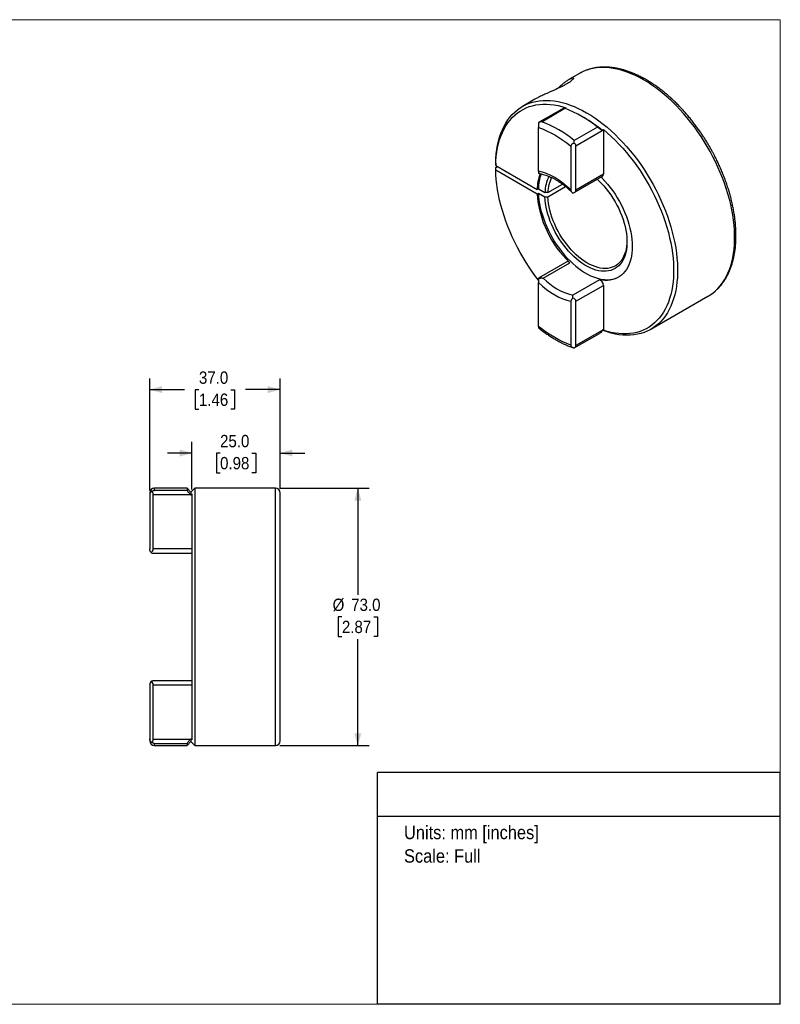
# Model space of a CAD drawing. Header units: millimetres. Extents: x 0 to 432, y 0 to 279.
# Tile 2 of 2: x 216 to 432, y 0 to 279. Entities that reach past the tile are written whole.
import ezdxf
from ezdxf.enums import TextEntityAlignment as Align

# ---------------------------------------------------------------- set-up
doc = ezdxf.new("R2010")
doc.units = ezdxf.units.MM
doc.linetypes.add('SLD-Solid', pattern=[0])
doc.layers.add('SLD-0', color=7, linetype='SLD-Solid', lineweight=25)
doc.layers.add('TEXT', color=140, linetype='SLD-Solid', lineweight=25)
doc.styles.add('SLDTEXTSTYLE0', font='GOTHIC.TTF', dxfattribs={"width": 0.913})
doc.dimstyles.new('SLDDIMSTYLE1', dxfattribs={"dimtxt": 3.5, "dimasz": 3.5, "dimexe": 0, "dimexo": 0.0625, "dimgap": 0.875, "dimtad": 0, "dimtih": 1, "dimtoh": 1, "dimdec": 1, "dimrnd": 1e-09, "dimzin": 4, "dimdsep": 46, "dimtxsty": 'SLDTEXTSTYLE0', "dimsah": 1, "dimcen": 0.09, "dimadec": 0, "dimazin": 1, "dimtfac": 1, "dimtdec": 1, "dimtofl": 0, "dimtmove": 0, "dimatfit": 3, "dimfxl": 0, "dimfrac": 2, "dimtolj": 1, "dimtzin": 12, "dimarcsym": 0})
doc.dimstyles.new('SLDDIMSTYLE2', dxfattribs={"dimtxt": 3.5, "dimasz": 3.5, "dimexe": 0, "dimexo": 0.0625, "dimgap": 0.875, "dimtad": 0, "dimtih": 1, "dimtoh": 1, "dimdec": 1, "dimrnd": 1e-09, "dimzin": 4, "dimdsep": 46, "dimtxsty": 'SLDTEXTSTYLE0', "dimsah": 1, "dimcen": 0.09, "dimadec": 0, "dimazin": 1, "dimtfac": 1, "dimtdec": 1, "dimtmove": 0, "dimatfit": 0, "dimfxl": 0, "dimfrac": 2, "dimtolj": 1, "dimtzin": 12, "dimarcsym": 0})

# ---------------------------------------------------------------- blocks, each defined once
blk = doc.blocks.new('SW_NOTE_0')
at = {"layer": 'TEXT', "color": 0, "insert": (0, 4.87), "char_height": 3.81, "attachment_point": 1, "style": 'SLDTEXTSTYLE0'}
blk.add_mtext('Units: mm [inches]', dxfattribs=at)
blk = doc.blocks.new('SW_NOTE_0_1')
at = {"layer": 'TEXT', "color": 0, "insert": (0, 4.87), "char_height": 3.81, "attachment_point": 1, "style": 'SLDTEXTSTYLE0'}
blk.add_mtext('Scale: Full', dxfattribs=at)
blk = doc.blocks.new('Block1')
at = {"layer": 'TEXT'}
for p, q in [((431.8, 65.76), (317.5, 65.76)), ((317.5, 0), (317.5, 65.76)), ((431.8, 0), (431.8, 65.76)), ((317.5, 53.39), (431.8, 53.39)), ((431.8, 0), (317.5, 0))]:
    blk.add_line(p, q, dxfattribs=at)
at = {"layer": 'TEXT', "color": 140}
for name, p in [('SW_NOTE_0', (324.99, 45.8)), ('SW_NOTE_0_1', (324.99, 39.13))]:
    blk.add_blockref(name, p, dxfattribs=at)
at = {"layer": 'TEXT', "color": 140, "style": 'SLDTEXTSTYLE0', "width": 0.913, "flags": 2}
for tag, height, p in [('AUTOATTR0', 4.23, (352.41, 56.71)), ('AUTOATTR1_0', 4.76, (333.82, 29.88)), ('AUTOATTR1_1', 4.76, (329.8, 23.73)), ('AUTOATTR1_2', 4.76, (335.9, 17.57))]:
    blk.add_attdef(tag, text='', height=height, dxfattribs=at).set_placement(p, align=Align.BOTTOM_LEFT)
blk = doc.blocks.new('Block2')
at = {"color": 7, "linetype": 'SLD-Solid', "lineweight": 18}
for p, q in [((0, 279.4), (431.8, 279.4)), ((0, 279.4), (0, 0)), ((431.8, 279.4), (431.8, 0)), ((0, 0), (431.8, 0))]:
    blk.add_line(p, q, dxfattribs=at)
blk = doc.blocks.new('_D_1')
at = {"layer": 'SLD-0'}
for p, q in [((289.78, 146.43), (315.06, 146.43)), ((311.88, 146.43), (311.88, 116.19)), ((307.36, 109.93), (306.29, 109.93)), ((306.29, 109.93), (306.29, 104.37)), ((316.41, 109.93), (317.48, 109.93)), ((317.48, 109.93), (317.48, 104.37)), ((306.29, 104.37), (307.36, 104.37)), ((311.88, 73.43), (311.88, 103.66)), ((317.48, 104.37), (316.41, 104.37)), ((289.78, 73.43), (315.06, 73.43))]:
    blk.add_line(p, q, dxfattribs=at)
for points in [[(311.88, 146.43), (310.88, 142.93), (312.88, 142.93)], [(311.88, 73.43), (312.88, 76.93), (310.88, 76.93)]]:
    blk.add_solid(points, dxfattribs=at)
at = {"layer": 'SLD-0', "char_height": 3.5, "attachment_point": 1, "style": 'SLDTEXTSTYLE0'}
for s, insert in [('%%c', (304.72, 115.11)), ('73.0', (310, 115.11)), ('2.87', (307.36, 108.84))]:
    blk.add_mtext(s, dxfattribs=dict(at, insert=insert))
blk = doc.blocks.new('_D_2')
at = {"layer": 'SLD-0'}
for p, q in [((264.81, 146.1), (264.81, 159.6)), ((289.81, 146.4), (289.81, 159.6)), ((264.81, 156.43), (257.81, 156.43)), ((272.78, 156.4), (271.72, 156.4)), ((271.72, 156.4), (271.72, 150.84)), ((281.84, 156.4), (282.9, 156.4)), ((282.9, 156.4), (282.9, 150.84)), ((289.81, 156.43), (296.81, 156.43)), ((271.72, 150.84), (272.78, 150.84)), ((282.9, 150.84), (281.84, 150.84))]:
    blk.add_line(p, q, dxfattribs=at)
for points in [[(264.81, 156.43), (261.31, 157.43), (261.31, 155.43)], [(289.81, 156.43), (293.31, 155.43), (293.31, 157.43)]]:
    blk.add_solid(points, dxfattribs=at)
at = {"layer": 'SLD-0', "char_height": 3.5, "attachment_point": 1, "style": 'SLDTEXTSTYLE0'}
for s, insert in [('25.0', (272.78, 161.58)), ('0.98', (272.78, 155.31))]:
    blk.add_mtext(s, dxfattribs=dict(at, insert=insert))
blk = doc.blocks.new('_D_3')
at = {"layer": 'SLD-0'}
for p, q in [((252.81, 145.79), (252.81, 177.6)), ((289.81, 146.4), (289.81, 177.6)), ((252.81, 174.43), (262.65, 174.43)), ((266.78, 174.4), (265.72, 174.4)), ((265.72, 174.4), (265.72, 168.84)), ((275.84, 174.4), (276.9, 174.4)), ((276.9, 174.4), (276.9, 168.84)), ((289.81, 174.43), (279.97, 174.43)), ((265.72, 168.84), (266.78, 168.84)), ((276.9, 168.84), (275.84, 168.84))]:
    blk.add_line(p, q, dxfattribs=at)
for points in [[(252.81, 174.43), (256.31, 173.43), (256.31, 175.43)], [(289.81, 174.43), (286.31, 175.43), (286.31, 173.43)]]:
    blk.add_solid(points, dxfattribs=at)
at = {"layer": 'SLD-0', "char_height": 3.5, "attachment_point": 1, "style": 'SLDTEXTSTYLE0'}
for s, insert in [('37.0', (266.78, 179.58)), ('1.46', (266.78, 173.31))]:
    blk.add_mtext(s, dxfattribs=dict(at, insert=insert))

msp = doc.modelspace()

# ---------------------------------------------------------------- linework, layer by layer
for p, q in [((374.78, 264.13), (371.8, 262.41)), ((374.82, 264.15), (374.78, 264.13)), ((362.13, 256.83), (358.58, 254.78)), ((370.37, 254.33), (363.19, 250.18)), ((364.09, 250.46), (370.67, 254.25)), ((370.96, 254.4), (370.84, 254.18)), ((376.06, 251.62), (375.28, 252.07)), ((363.19, 250.18), (363.19, 250.18)), ((363.19, 236.39), (363.19, 248.84)), ((379.88, 248.94), (373.31, 245.14)), ((373.79, 243.65), (381.26, 247.96)), ((381.26, 247.96), (381.36, 247.91)), ((381.36, 247.91), (381.57, 248.28)), ((381.57, 248.28), (381.57, 235.54)), ((372.38, 243.54), (372.38, 231.08)), ((373.79, 231.05), (373.79, 243.65)), ((351.03, 238.68), (351.03, 238.02)), ((351.03, 238.02), (362.77, 231.24)), ((351.03, 237.45), (351.52, 237.74)), ((351.03, 236.8), (351.03, 237.45)), ((351.03, 236.8), (362.77, 230.02)), ((363.59, 235.71), (363.19, 235.79)), ((373.29, 230.35), (381.32, 234.99)), ((381.57, 235.54), (373.79, 231.05)), ((365.83, 230.38), (369.95, 232.75)), ((365.83, 229.15), (370.85, 232.05)), ((363.13, 231.45), (362.77, 231.24)), ((362.77, 230.02), (363.13, 230.22)), ((363.13, 231.45), (364.98, 230.38)), ((363.13, 230.22), (364.98, 229.15)), ((365.83, 230.38), (364.98, 230.38)), ((364.98, 229.15), (365.83, 229.15)), ((371.21, 210.7), (363.19, 206.06)), ((364.51, 206.07), (372.08, 210.44)), ((363.19, 206), (363.19, 206.06)), ((363.19, 192.35), (363.19, 204.81)), ((380.46, 205.6), (372.89, 201.23)), ((373.79, 199.53), (381.57, 204.02)), ((381.57, 204.02), (381.57, 191.28)), ((372.38, 199.5), (372.38, 187.04)), ((373.79, 186.93), (373.79, 199.53)), ((395.08, 191.56), (411.27, 200.91)), ((411.27, 200.91), (411.34, 200.94)), ((373.29, 186.24), (380.48, 190.39)), ((381.26, 191.24), (373.79, 186.93)), ((381.36, 191.41), (381.26, 191.24)), ((381.57, 191.28), (381.36, 191.41)), ((263.41, 146.43), (254.11, 146.43)), ((254.11, 146.43), (254.11, 145.84)), ((263.41, 145.84), (254.11, 145.84)), ((264.51, 145.33), (263.41, 146.43)), ((263.41, 146.43), (263.41, 145.84)), ((265.61, 146.43), (264.51, 145.33)), ((264.51, 145.33), (264.51, 144.52)), ((288.51, 146.43), (265.61, 146.43)), ((265.61, 146.43), (265.61, 73.43)), ((288.51, 73.43), (288.51, 146.43)), ((252.81, 144.52), (252.81, 129.26)), ((253.81, 144.66), (264.38, 144.66)), ((253.81, 129.22), (253.81, 144.66)), ((264.38, 144.66), (264.51, 144.52)), ((264.51, 144.52), (264.81, 144.83)), ((264.81, 144.83), (264.81, 75.02)), ((264.81, 129.22), (253.81, 129.22)), ((253.71, 128.02), (264.81, 128.02)), ((252.81, 90.59), (252.81, 75.33)), ((264.81, 91.83), (253.71, 91.83)), ((253.81, 90.63), (264.81, 90.63)), ((253.81, 75.19), (253.81, 90.63)), ((264.38, 75.19), (253.81, 75.19)), ((254.11, 74.01), (263.41, 74.01)), ((254.11, 74.01), (254.11, 73.43)), ((254.11, 73.43), (263.41, 73.43)), ((263.41, 73.43), (264.51, 74.53)), ((263.41, 74.01), (263.41, 73.43)), ((264.51, 75.33), (264.38, 75.19)), ((264.81, 75.02), (264.51, 75.33)), ((264.51, 75.33), (264.51, 74.53)), ((264.51, 74.53), (265.61, 73.43)), ((265.61, 73.43), (288.51, 73.43))]:
    msp.add_line(p, q)
at = {"flags": 128}
for points in [[(411.34, 200.94), (411.88, 201.28), (412.66, 201.84), (413.4, 202.46), (414.1, 203.15), (414.76, 203.9), (415.37, 204.7), (415.94, 205.57), (416.45, 206.49), (416.92, 207.46), (417.34, 208.49), (417.71, 209.57), (418.03, 210.69), (418.29, 211.86), (418.51, 213.07), (418.67, 214.33), (418.77, 215.62), (418.83, 216.94), (418.83, 218.3), (418.77, 219.69), (418.67, 221.1), (418.51, 222.54), (418.29, 224), (418.03, 225.47), (417.71, 226.96), (417.34, 228.47), (416.92, 229.98), (416.45, 231.49), (415.94, 233.01), (415.37, 234.53), (414.76, 236.04), (414.1, 237.55), (413.4, 239.04), (412.66, 240.52), (411.88, 241.99), (411.06, 243.43), (410.2, 244.85), (409.3, 246.25), (408.37, 247.62), (407.41, 248.96), (406.42, 250.26), (405.4, 251.53), (404.36, 252.75), (403.29, 253.94), (402.2, 255.08), (401.09, 256.17), (399.97, 257.22), (398.83, 258.21), (397.67, 259.15), (396.51, 260.03), (395.35, 260.86), (394.17, 261.63), (393, 262.34), (391.82, 262.98), (390.65, 263.57), (389.48, 264.08), (388.32, 264.54), (387.17, 264.92), (386.03, 265.24), (384.91, 265.49), (383.8, 265.68), (382.71, 265.79), (381.64, 265.84), (380.6, 265.81), (379.58, 265.72), (378.59, 265.56), (377.63, 265.33), (376.71, 265.03), (375.81, 264.66), (374.95, 264.23), (374.82, 264.15)], [(351.03, 238.68), (351.08, 240), (351.18, 241.3), (351.34, 242.55), (351.55, 243.77), (351.82, 244.94), (352.13, 246.06), (352.5, 247.14), (352.91, 248.17), (353.38, 249.15), (353.89, 250.07), (354.46, 250.94), (355.07, 251.75), (355.72, 252.5), (356.42, 253.19), (357.16, 253.82), (357.94, 254.38), (358.76, 254.88), (359.62, 255.31), (360.51, 255.68), (361.44, 255.98), (362.4, 256.21), (363.39, 256.37), (364.41, 256.46), (365.45, 256.49), (366.52, 256.44), (367.61, 256.33), (368.71, 256.15), (369.84, 255.89), (370.98, 255.58), (372.13, 255.19), (373.29, 254.74), (374.46, 254.22), (375.63, 253.63), (376.8, 252.99), (377.98, 252.28), (379.15, 251.51), (380.32, 250.68), (381.48, 249.8), (382.63, 248.86), (383.77, 247.87), (384.9, 246.82), (386.01, 245.73), (387.1, 244.59), (388.16, 243.4), (389.21, 242.18), (390.23, 240.91), (391.22, 239.61), (392.18, 238.27), (393.11, 236.9), (394, 235.51), (394.86, 234.08), (395.69, 232.64), (396.47, 231.17), (397.21, 229.69), (397.91, 228.2), (398.57, 226.69), (399.18, 225.18), (399.74, 223.66), (400.26, 222.14), (400.73, 220.63), (401.15, 219.12), (401.52, 217.62), (401.84, 216.12), (402.1, 214.65), (402.31, 213.19), (402.47, 211.75), (402.58, 210.34), (402.64, 208.95), (402.64, 207.59), (402.58, 206.27), (402.47, 204.98), (402.31, 203.73), (402.1, 202.51), (401.84, 201.34), (401.52, 200.22), (401.15, 199.14), (400.73, 198.12), (400.26, 197.14), (399.74, 196.22), (399.18, 195.36), (398.57, 194.55), (397.91, 193.8), (397.21, 193.11), (396.47, 192.49), (395.69, 191.93), (394.86, 191.43), (394, 191), (393.11, 190.64), (392.18, 190.35), (391.22, 190.12), (390.23, 189.96), (389.21, 189.87), (388.16, 189.85), (387.1, 189.9), (386.01, 190.01), (384.9, 190.2), (383.77, 190.46), (382.63, 190.78), (381.48, 191.17), (381.28, 191.24)], [(351.03, 238.02), (351.08, 239.34), (351.19, 240.62), (351.34, 241.86), (351.55, 243.06), (351.82, 244.22), (352.13, 245.33), (352.5, 246.39), (352.92, 247.41), (353.39, 248.37), (353.9, 249.28), (354.47, 250.13), (355.08, 250.92), (355.73, 251.65), (356.43, 252.32), (357.17, 252.93), (357.96, 253.48), (358.78, 253.96), (359.64, 254.37), (360.53, 254.72), (361.46, 255), (362.42, 255.21), (363.4, 255.35), (364.42, 255.42), (365.46, 255.42), (366.52, 255.36), (367.61, 255.22), (368.71, 255.02), (369.83, 254.74), (370.96, 254.4)], [(381.57, 248.28), (382.7, 247.31), (383.82, 246.3), (384.92, 245.23), (386, 244.12), (387.07, 242.96), (388.1, 241.75), (389.12, 240.51), (390.11, 239.23), (391.06, 237.92), (391.99, 236.57), (392.88, 235.19), (393.74, 233.79), (394.56, 232.37), (395.34, 230.92), (396.08, 229.46), (396.78, 227.98), (397.44, 226.49), (398.05, 225), (398.61, 223.5), (399.13, 222), (399.6, 220.5), (400.02, 219), (400.39, 217.52), (400.7, 216.04), (400.97, 214.58), (401.18, 213.14), (401.34, 211.72), (401.45, 210.32), (401.5, 208.94), (401.5, 207.6), (401.45, 206.29), (401.34, 205.02), (401.18, 203.78), (400.97, 202.58), (400.7, 201.43), (400.39, 200.32), (400.02, 199.26), (399.6, 198.25), (399.13, 197.29), (398.61, 196.38), (398.05, 195.53), (397.44, 194.74), (396.78, 194.01), (396.08, 193.34), (395.34, 192.74), (394.56, 192.19), (393.74, 191.72), (392.88, 191.3), (391.99, 190.96), (391.06, 190.68), (390.11, 190.47), (389.12, 190.33), (388.1, 190.26), (387.07, 190.26), (386, 190.33), (384.92, 190.46), (383.82, 190.67), (382.7, 190.94), (381.57, 191.28)], [(363.17, 205.48), (362.42, 206.47), (361.46, 207.78), (360.53, 209.13), (359.64, 210.51), (358.78, 211.92), (357.96, 213.34), (357.17, 214.79), (356.43, 216.26), (355.73, 217.74), (355.08, 219.23), (354.47, 220.72), (353.9, 222.23), (353.39, 223.73), (352.92, 225.23), (352.5, 226.73), (352.13, 228.22), (351.82, 229.69), (351.55, 231.16), (351.34, 232.6), (351.19, 234.03), (351.08, 235.43), (351.03, 236.8)], [(380.95, 234.77), (381.26, 234.45), (382.03, 233.62), (382.79, 232.74), (383.52, 231.82), (384.22, 230.86), (384.89, 229.87), (385.52, 228.86), (386.12, 227.82), (386.68, 226.76), (387.2, 225.69), (387.67, 224.6), (388.11, 223.51), (388.49, 222.42), (388.83, 221.33), (389.11, 220.24), (389.35, 219.16), (389.53, 218.1), (389.67, 217.06), (389.75, 216.04), (389.77, 215.04), (389.75, 214.08), (389.67, 213.15), (389.53, 212.26), (389.35, 211.41), (389.11, 210.61), (388.83, 209.86), (388.49, 209.15), (388.11, 208.5), (387.67, 207.91), (387.2, 207.37), (386.68, 206.9), (386.12, 206.49), (385.52, 206.14), (384.89, 205.86), (384.22, 205.64), (383.52, 205.5), (382.79, 205.42), (382.03, 205.41), (381.26, 205.47), (380.46, 205.6)], [(379.83, 234.13), (380.2, 233.78), (380.94, 233.04), (381.67, 232.26), (382.37, 231.43), (383.05, 230.56), (383.69, 229.66), (384.3, 228.72), (384.88, 227.76), (385.42, 226.78), (385.92, 225.78), (386.38, 224.77), (386.79, 223.75), (387.15, 222.73), (387.46, 221.7), (387.73, 220.69), (387.94, 219.68), (388.1, 218.69), (388.21, 217.73), (388.26, 216.78), (388.26, 215.87), (388.21, 214.98), (388.1, 214.14), (387.94, 213.34), (387.73, 212.58), (387.46, 211.87), (387.15, 211.21), (386.79, 210.61), (386.38, 210.06), (385.92, 209.57), (385.42, 209.15), (384.88, 208.79), (384.3, 208.5), (383.69, 208.27), (383.05, 208.11), (382.37, 208.03), (381.67, 208.01), (380.94, 208.06), (380.2, 208.18), (379.43, 208.37), (378.66, 208.62), (377.87, 208.95), (377.08, 209.34), (376.29, 209.79), (375.5, 210.3), (374.71, 210.87), (373.94, 211.5), (373.17, 212.19), (372.42, 212.92), (371.7, 213.7), (370.99, 214.52), (370.31, 215.38), (369.66, 216.28), (369.04, 217.21), (368.45, 218.17), (367.91, 219.14), (367.4, 220.14), (366.94, 221.15), (366.52, 222.17), (366.15, 223.19), (365.83, 224.21), (365.55, 225.23), (365.33, 226.24), (365.16, 227.23), (365.05, 228.2), (364.98, 229.15), (364.98, 229.15)], [(363.13, 230.22), (363.18, 229.21), (363.3, 228.18), (363.46, 227.13), (363.68, 226.06), (363.95, 224.98), (364.26, 223.89), (364.63, 222.79), (365.04, 221.7), (365.5, 220.62), (366, 219.54), (366.54, 218.48), (367.13, 217.43), (367.75, 216.41), (368.4, 215.41), (369.09, 214.45), (369.81, 213.51), (370.55, 212.62), (371.32, 211.76), (372.11, 210.95), (372.91, 210.19), (373.73, 209.48), (374.57, 208.82), (375.41, 208.21), (376.25, 207.67), (377.1, 207.18), (377.94, 206.76), (378.78, 206.4), (379.61, 206.11), (380.43, 205.88), (381.23, 205.72), (382.02, 205.63), (382.79, 205.61), (383.53, 205.66), (384.24, 205.77), (384.92, 205.95), (385.57, 206.2), (385.99, 206.4)], [(388.27, 216.57), (388.24, 215.93), (388.16, 215.09), (388.03, 214.29), (387.85, 213.53), (387.61, 212.82), (387.33, 212.16), (386.99, 211.55), (386.61, 210.99), (386.19, 210.49), (385.72, 210.06), (385.21, 209.68), (384.66, 209.37), (384.08, 209.13), (383.46, 208.95), (382.81, 208.84), (382.13, 208.8), (381.44, 208.83), (380.71, 208.92), (379.98, 209.09), (379.23, 209.32), (378.46, 209.61), (377.7, 209.97), (376.92, 210.4), (376.15, 210.88), (375.39, 211.43), (374.63, 212.03), (373.88, 212.68), (373.15, 213.38), (372.43, 214.13), (371.74, 214.93), (371.07, 215.76), (370.43, 216.63), (369.83, 217.53), (369.25, 218.46), (368.72, 219.41), (368.22, 220.38), (367.76, 221.36), (367.35, 222.35), (366.99, 223.34), (366.67, 224.34), (366.4, 225.33), (366.18, 226.31), (366.01, 227.28), (365.89, 228.23), (365.83, 229.15)]]:
    msp.add_lwpolyline(points, dxfattribs=at)
for centre, radius, start, end in [((358.35, 222.27), 34.27, 51.0746, 68.9308), ((356.58, 218.21), 38.68, 50.1658, 59.7646), ((351.77, 218.48), 34.27, 51.0746, 68.9308), ((375.53, 231.03), 12.76, 158.5808, 179.0465), ((376.37, 231.16), 13.25, 160.2512, 178.7313), ((375.33, 230.21), 10.34, 152.7503, 179.1048), ((380.99, 235.47), 0.585, 304.6101, 6.7021), ((375.85, 230.2), 10.02, 153.7041, 178.97), ((392.78, 232.27), 30.1, 184.2965, 226.5249), ((371.46, 209.96), 0.777, 37.8074, 108.6936), ((377.26, 218.47), 17.79, 224.214, 255.7914), ((379.86, 203.99), 1.71, 0.9552, 69.542), ((254.11, 145.13), 1.3, 90, 180), ((252.61, 144.66), 1.2, 0, 46.5883), ((288.51, 145.13), 1.3, 0, 90), ((252.61, 129.22), 1.2, 298.336, 0), ((252.61, 90.63), 1.2, 0, 61.664), ((254.11, 74.73), 1.3, 180, 270), ((252.61, 75.19), 1.2, 313.4117, 360), ((288.51, 74.73), 1.3, 270, 0)]:
    msp.add_arc(centre, radius, start, end)
for centre, start_param, end_param in [((372.1, 243.65), 0, 0.81312), ((372.1, 231.05), 5.206946, 6.283185), ((372.1, 199.53), 0, 1.07624), ((372.1, 186.93), 5.470066, 6.283185)]:
    msp.add_ellipse(centre, major_axis=(1.7, 0), ratio=0.577382, start_param=start_param, end_param=end_param)
for points, knots in [([(411.75, 243.33), (411.48, 243.8), (411.09, 244.45), (410.5, 245.41), (409.99, 246.21), (409.36, 247.15), (408.68, 248.13), (407.95, 249.14), (407.18, 250.16), (406.38, 251.18), (405.54, 252.19), (404.67, 253.19), (403.77, 254.18), (402.86, 255.14), (401.91, 256.07), (400.95, 256.98), (399.98, 257.85), (398.99, 258.69), (397.98, 259.49), (396.96, 260.25), (395.94, 260.97), (394.91, 261.65), (393.87, 262.28), (392.82, 262.87), (391.78, 263.41), (390.73, 263.9), (389.69, 264.34), (388.65, 264.73), (387.61, 265.07), (386.58, 265.35), (385.55, 265.58), (384.53, 265.76), (383.53, 265.88), (382.54, 265.95), (381.56, 265.96), (380.59, 265.91), (379.64, 265.8), (378.72, 265.64), (377.81, 265.41), (376.92, 265.13), (376.06, 264.78), (375.36, 264.46), (374.96, 264.22), (374.83, 264.15)], [0, 0, 0, 0, 0.028728, 0.040241, 0.059366, 0.079199, 0.100455, 0.122621, 0.145492, 0.168902, 0.192736, 0.216906, 0.241347, 0.266011, 0.290858, 0.315859, 0.340988, 0.366227, 0.39156, 0.416974, 0.442458, 0.468004, 0.493605, 0.519255, 0.544949, 0.570682, 0.59645, 0.62225, 0.648077, 0.673931, 0.699808, 0.725706, 0.751626, 0.777566, 0.80353, 0.829522, 0.85555, 0.881627, 0.90777, 0.934001, 0.960346, 0.986837, 1, 1, 1, 1]), ([(368.41, 259.77), (368.46, 259.81), (368.81, 260.14), (369.43, 260.68), (370.26, 261.36), (371.08, 261.96), (371.7, 262.36), (372.16, 262.61), (372.53, 262.78), (372.86, 262.88), (373.07, 262.85), (373.08, 262.7), (372.93, 262.46), (372.59, 262.13), (372.07, 261.74), (371.42, 261.31), (370.69, 260.89), (369.87, 260.46), (369.02, 260.04), (368.12, 259.63), (367.18, 259.21), (366.22, 258.79), (365.15, 258.32), (364.03, 257.81), (362.97, 257.29), (362.39, 256.97), (362.13, 256.82)], [0, 0, 0, 0, 0.0089846, 0.0617297, 0.1161878, 0.1706276, 0.231138, 0.2620251, 0.2929071, 0.3425918, 0.3934932, 0.4345844, 0.4767842, 0.5179268, 0.5606261, 0.5966297, 0.6338311, 0.6675429, 0.7022079, 0.7364791, 0.771601, 0.8088463, 0.8469105, 0.8998913, 0.9543971, 1, 1, 1, 1]), ([(370.38, 254.32), (370.39, 254.33), (370.41, 254.34), (370.53, 254.3), (370.63, 254.27), (370.67, 254.25)], [0, 0, 0, 0, 0.37239, 0.783038, 1, 1, 1, 1]), ([(364.09, 250.46), (364.04, 250.45), (363.95, 250.44), (363.82, 250.41), (363.72, 250.39), (363.57, 250.35), (363.39, 250.28), (363.25, 250.21), (363.19, 250.18)], [0, 0, 0, 0, 0.157265, 0.29322, 0.407862, 0.501197, 0.767607, 1, 1, 1, 1]), ([(363.19, 250.18), (363.19, 250.08), (363.19, 249.98), (363.19, 249.77), (363.19, 249.65), (363.19, 249.41), (363.19, 249.29), (363.19, 249.06), (363.19, 248.94), (363.19, 248.84)], [0, 0, 0, 0, 0.25, 0.25, 0.5, 0.5, 0.75, 0.75, 1, 1, 1, 1]), ([(379.88, 248.94), (379.94, 248.89), (380, 248.84), (380.13, 248.75), (380.2, 248.7), (380.33, 248.6), (380.4, 248.55), (380.53, 248.46), (380.59, 248.41), (380.77, 248.28), (380.88, 248.21), (381.09, 248.07), (381.18, 248.01), (381.26, 247.96)], [0, 0, 0, 0, 0.125, 0.125, 0.25, 0.25, 0.375, 0.375, 0.5, 0.5, 0.75, 0.75, 1, 1, 1, 1]), ([(373.26, 244.36), (373.15, 244.33), (373.03, 244.3), (372.83, 244.2), (372.73, 244.14), (372.56, 244), (372.49, 243.92), (372.4, 243.74), (372.38, 243.64), (372.38, 243.54)], [0, 0, 0, 0, 0.25, 0.25, 0.5, 0.5, 0.75, 0.75, 1, 1, 1, 1]), ([(373.26, 244.36), (373.26, 244.4), (373.27, 244.46), (373.28, 244.57), (373.28, 244.67), (373.29, 244.8), (373.3, 244.96), (373.3, 245.07), (373.31, 245.14)], [0, 0, 0, 0, 0.11199, 0.232465, 0.361461, 0.499008, 0.706891, 1, 1, 1, 1]), ([(411.34, 200.95), (411.44, 201.01), (411.81, 201.22), (412.43, 201.64), (413.18, 202.23), (413.9, 202.88), (414.59, 203.6), (415.23, 204.38), (415.84, 205.22), (416.39, 206.09), (416.87, 206.99), (417.3, 207.89), (417.68, 208.84), (418.03, 209.83), (418.33, 210.85), (418.59, 211.91), (418.8, 213), (418.97, 214.13), (419.1, 215.28), (419.18, 216.46), (419.22, 217.67), (419.21, 218.9), (419.17, 220.15), (419.07, 221.42), (418.94, 222.71), (418.76, 224.01), (418.54, 225.33), (418.28, 226.65), (417.98, 227.99), (417.64, 229.33), (417.26, 230.67), (416.84, 232.01), (416.38, 233.35), (415.89, 234.68), (415.36, 236), (414.81, 237.3), (414.24, 238.56), (413.68, 239.73), (413.17, 240.74), (412.7, 241.63), (412.24, 242.47), (411.92, 243.04), (411.75, 243.33)], [0, 0, 0, 0, 0.0097, 0.036609, 0.063757, 0.091174, 0.118886, 0.14691, 0.175255, 0.203918, 0.229815, 0.255786, 0.28182, 0.307907, 0.334035, 0.360195, 0.386377, 0.412573, 0.438775, 0.464978, 0.491176, 0.517364, 0.543539, 0.569698, 0.595839, 0.62196, 0.648058, 0.674129, 0.70017, 0.726174, 0.752134, 0.778038, 0.803865, 0.829586, 0.855145, 0.880433, 0.905215, 0.928842, 0.949645, 0.965139, 0.982655, 1, 1, 1, 1]), ([(363.19, 236.39), (363.19, 236.3), (363.19, 236.23), (363.19, 236.1), (363.19, 236.04), (363.19, 235.9), (363.19, 235.83), (363.19, 235.79)], [0, 0, 0, 0, 0.25, 0.25, 0.5, 0.5, 1, 1, 1, 1]), ([(363.59, 235.68), (363.78, 235.65), (364.2, 235.58), (364.85, 235.41), (365.55, 235.18), (366.26, 234.91), (366.97, 234.59), (367.7, 234.21), (368.43, 233.79), (369.16, 233.32), (369.89, 232.81), (370.62, 232.25), (371.34, 231.65), (372.05, 231), (372.53, 230.55), (372.77, 230.31), (372.77, 230.3)], [0, 0, 0, 0, 0.068538, 0.146336, 0.223924, 0.301391, 0.3788, 0.456183, 0.533566, 0.610967, 0.688389, 0.765821, 0.843245, 0.920624, 0.997906, 1, 1, 1, 1]), ([(372.9, 230.18), (372.76, 230.31), (372.63, 230.44), (372.44, 230.74), (372.38, 230.91), (372.38, 231.08)], [0, 0, 0, 0, 0.5, 0.5, 1, 1, 1, 1]), ([(363.19, 206), (363.22, 206.01), (363.3, 206.03), (363.42, 206.06), (363.55, 206.08), (363.69, 206.09), (363.88, 206.11), (364.16, 206.11), (364.38, 206.08), (364.51, 206.07)], [0, 0, 0, 0, 0.087426, 0.181107, 0.281143, 0.387617, 0.500595, 0.707059, 1, 1, 1, 1]), ([(363.19, 206), (363.19, 205.8), (363.19, 205.59), (363.19, 205.18), (363.19, 204.98), (363.19, 204.81)], [0, 0, 0, 0, 0.5, 0.5, 1, 1, 1, 1]), ([(372.9, 200.39), (372.9, 200.43), (372.89, 200.5), (372.88, 200.59), (372.88, 200.69), (372.87, 200.79), (372.87, 200.92), (372.87, 201.08), (372.89, 201.17), (372.89, 201.23)], [0, 0, 0, 0, 0.0878022, 0.1816804, 0.2817246, 0.3880083, 0.5005952, 0.7072409, 1, 1, 1, 1]), ([(372.9, 200.39), (372.76, 200.27), (372.63, 200.14), (372.44, 199.84), (372.38, 199.67), (372.38, 199.5)], [0, 0, 0, 0, 0.5, 0.5, 1, 1, 1, 1]), ([(363.19, 192.35), (363.19, 192.27), (363.19, 192.11), (363.19, 191.97), (363.19, 191.96), (363.19, 191.95)], [0, 0, 0, 0, 0.3373015, 0.6744473, 1, 1, 1, 1]), ([(363.19, 191.95), (363.37, 191.8), (363.89, 191.38), (364.76, 190.74), (365.79, 190.02), (366.82, 189.34), (367.86, 188.71), (368.9, 188.12), (369.95, 187.58), (370.99, 187.09), (372.04, 186.66), (372.74, 186.38), (373.08, 186.27), (373.09, 186.27)], [0, 0, 0, 0, 0.057418, 0.161165, 0.265201, 0.369489, 0.474001, 0.578712, 0.683602, 0.788653, 0.893847, 0.999168, 1, 1, 1, 1]), ([(381.26, 191.24), (381.15, 191.07), (380.95, 190.77), (380.66, 190.48), (380.51, 190.41), (380.48, 190.39)], [0, 0, 0, 0, 0.50253, 0.918952, 1, 1, 1, 1]), ([(373.26, 186.22), (373.15, 186.24), (373.03, 186.28), (372.83, 186.38), (372.73, 186.44), (372.56, 186.58), (372.49, 186.66), (372.4, 186.84), (372.38, 186.94), (372.38, 187.04)], [0, 0, 0, 0, 0.25, 0.25, 0.5, 0.5, 0.75, 0.75, 1, 1, 1, 1]), ([(253.43, 145.53), (253.35, 145.5), (253.27, 145.45), (253.13, 145.33), (253.06, 145.26), (252.94, 145.09), (252.89, 144.98), (252.83, 144.76), (252.81, 144.64), (252.81, 144.52)], [0, 0, 0, 0, 0.25, 0.25, 0.5, 0.5, 0.75, 0.75, 1, 1, 1, 1]), ([(253.43, 145.53), (253.46, 145.55), (253.51, 145.59), (253.59, 145.64), (253.67, 145.69), (253.78, 145.74), (253.93, 145.8), (254.04, 145.82), (254.11, 145.84)], [0, 0, 0, 0, 0.11199, 0.232465, 0.361461, 0.499008, 0.706891, 1, 1, 1, 1]), ([(263.41, 145.84), (263.41, 145.82), (263.42, 145.8), (263.45, 145.74), (263.47, 145.7), (263.53, 145.62), (263.57, 145.57), (263.65, 145.47), (263.69, 145.42), (263.83, 145.25), (263.93, 145.13), (264.15, 144.9), (264.26, 144.78), (264.38, 144.66)], [0, 0, 0, 0, 0.125, 0.125, 0.25, 0.25, 0.375, 0.375, 0.5, 0.5, 0.75, 0.75, 1, 1, 1, 1]), ([(252.81, 145.1), (252.81, 145.11), (252.81, 145.12), (252.81, 144.94), (252.81, 144.66), (252.81, 144.52)], [0, 0, 0, 0, 0.20029, 0.599882, 1, 1, 1, 1]), ([(289.81, 109.93), (289.81, 110.64), (289.81, 112.06), (289.81, 114.19), (289.81, 116.34), (289.81, 118.51), (289.81, 120.68), (289.81, 122.84), (289.81, 124.98), (289.81, 127.07), (289.81, 129.1), (289.81, 131.06), (289.81, 132.94), (289.81, 134.7), (289.81, 136.35), (289.81, 137.88), (289.81, 139.15), (289.81, 140.21), (289.81, 141.07), (289.81, 141.85), (289.81, 142.68), (289.81, 143.5), (289.81, 144.22), (289.81, 144.73), (289.81, 145.03), (289.81, 145.14), (289.81, 145.12), (289.81, 145.12)], [0, 0, 0, 0, 0.038628, 0.077187, 0.115819, 0.156735, 0.197572, 0.238497, 0.281097, 0.323606, 0.366215, 0.409711, 0.453108, 0.496612, 0.540108, 0.583506, 0.62701, 0.658979, 0.690869, 0.722763, 0.754739, 0.80382, 0.852834, 0.900597, 0.946874, 0.993218, 1, 1, 1, 1]), ([(253.18, 128.17), (253.08, 128.32), (252.99, 128.48), (252.85, 128.85), (252.81, 129.05), (252.81, 129.26)], [0, 0, 0, 0, 0.5, 0.5, 1, 1, 1, 1]), ([(253.18, 128.17), (253.32, 128.09), (253.49, 128), (253.68, 128.03), (253.71, 128.04)], [0, 0, 0, 0, 0.843864, 1, 1, 1, 1]), ([(289.81, 74.74), (289.81, 74.73), (289.81, 74.71), (289.81, 74.8), (289.81, 75.01), (289.81, 75.36), (289.81, 75.86), (289.81, 76.5), (289.81, 77.29), (289.81, 78.24), (289.81, 79.34), (289.81, 80.58), (289.81, 81.97), (289.81, 83.5), (289.81, 85.15), (289.81, 86.91), (289.81, 88.79), (289.81, 90.59), (289.81, 92.27), (289.81, 93.82), (289.81, 95.41), (289.81, 97.33), (289.81, 99.6), (289.81, 102.2), (289.81, 104.79), (289.81, 107.36), (289.81, 109.07), (289.81, 109.93)], [0, 0, 0, 0, 0.006781, 0.045406, 0.083965, 0.1226, 0.163516, 0.204352, 0.245277, 0.287878, 0.330387, 0.372996, 0.416492, 0.45989, 0.503394, 0.546889, 0.590287, 0.633791, 0.66576, 0.697651, 0.729544, 0.76152, 0.810601, 0.859615, 0.90738, 0.953658, 1, 1, 1, 1]), ([(253.18, 91.68), (253.08, 91.53), (252.99, 91.37), (252.85, 91), (252.81, 90.8), (252.81, 90.59)], [0, 0, 0, 0, 0.5, 0.5, 1, 1, 1, 1]), ([(253.18, 91.68), (253.32, 91.76), (253.49, 91.85), (253.68, 91.82), (253.71, 91.81)], [0, 0, 0, 0, 0.843864, 1, 1, 1, 1]), ([(253.43, 74.32), (253.35, 74.35), (253.27, 74.4), (253.13, 74.52), (253.06, 74.59), (252.94, 74.77), (252.89, 74.87), (252.83, 75.09), (252.81, 75.21), (252.81, 75.33)], [0, 0, 0, 0, 0.25, 0.25, 0.5, 0.5, 0.75, 0.75, 1, 1, 1, 1]), ([(252.81, 75.33), (252.81, 75.19), (252.81, 74.91), (252.81, 74.73), (252.81, 74.75), (252.81, 74.75)], [0, 0, 0, 0, 0.400159, 0.799736, 1, 1, 1, 1]), ([(254.11, 74.01), (254.07, 74.02), (254.01, 74.03), (253.91, 74.06), (253.83, 74.09), (253.73, 74.14), (253.59, 74.2), (253.48, 74.28), (253.43, 74.32)], [0, 0, 0, 0, 0.157265, 0.29322, 0.407863, 0.501197, 0.767607, 1, 1, 1, 1]), ([(264.38, 75.19), (264.26, 75.07), (264.15, 74.96), (263.93, 74.72), (263.83, 74.6), (263.64, 74.38), (263.56, 74.28), (263.44, 74.11), (263.41, 74.04), (263.41, 74.01)], [0, 0, 0, 0, 0.25, 0.25, 0.5, 0.5, 0.75, 0.75, 1, 1, 1, 1])]:
    msp.add_open_spline(points, degree=3, knots=knots)
for points in [[(363.19, 248.84), (366.22, 247.75), (369.34, 245.95), (372.38, 243.54)], [(372.38, 231.08), (369.4, 233.96), (366.17, 235.82), (363.19, 236.39)], [(363.19, 204.81), (366.17, 201.93), (369.4, 200.06), (372.38, 199.5)], [(372.38, 187.04), (369.34, 188.14), (366.22, 189.94), (363.19, 192.35)]]:
    msp.add_open_spline(points, degree=3)

# ---------------------------------------------------------------- block references
at = {"color": 7, "linetype": 'Continuous'}
for name in ['Block2', 'Block1']:
    msp.add_blockref(name, (0, 0), dxfattribs=at)

# ---------------------------------------------------------------- dimensions: what is measured, and where the dimension line sits
at = {"layer": 'SLD-0'}
for base, p2, dimstyle, picture, middle in [((252.81, 174.43), (252.81, 144.52), 'SLDDIMSTYLE1', '_D_3', (271.31, 174.43)), ((264.81, 156.43), (264.81, 144.83), 'SLDDIMSTYLE2', '_D_2', (277.31, 156.43))]:
    dim = msp.add_linear_dim(base=base, p1=(289.81, 145.13), p2=p2, dimstyle=dimstyle, dxfattribs=at)
    dim.commit()
    dim.dimension.update_dxf_attribs({"geometry": picture, "text_midpoint": middle, "dimtype": 160})
dim = msp.add_linear_dim(base=(311.88, 146.43), p1=(288.51, 73.43), p2=(288.51, 146.43), angle=90, text='%%c<>', dimstyle='SLDDIMSTYLE1', dxfattribs=at)
dim.commit()
dim.dimension.update_dxf_attribs({"geometry": '_D_1', "text_midpoint": (311.88, 109.93), "dimtype": 160})

doc.saveas('drawing.dxf')
